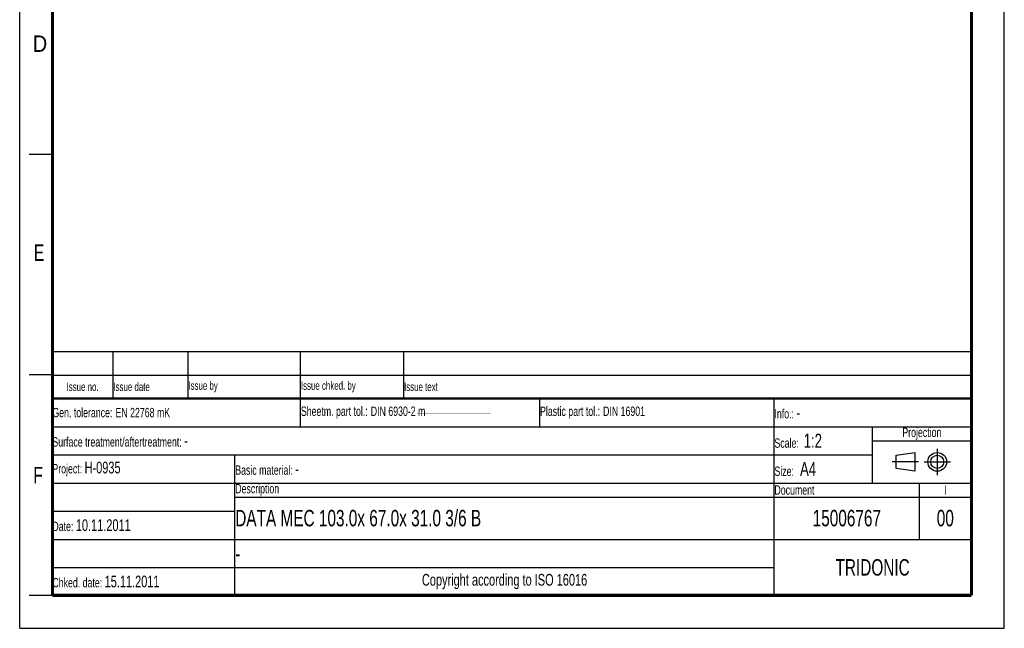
# Model space of a CAD drawing. Header units: millimetres. Extents: x 0 to 210, y 0 to 297.
# Tile 1 of 9: x 0 to 210, y 0 to 130. Entities that reach past the tile are written whole.
import ezdxf

# ---------------------------------------------------------------- set-up
doc = ezdxf.new("R2010")
doc.units = ezdxf.units.MM
doc.header["$LTSCALE"] = 19.36
doc.linetypes.add('CENTER', pattern=[0.6, 0.375, -0.075, 0.075, -0.075])
doc.layers.get('0').update_dxf_attribs({"linetype": 'CONTINUOUS'})
doc.layers.add('DEFAULT_1', color=7, linetype='CENTER')
doc.styles.get("Standard").update_dxf_attribs({"font": 'txt', "width": 0.7})
doc.styles.add('TEXTSTYLE_2', font='txt', dxfattribs={"width": 0.75})

# ---------------------------------------------------------------- blocks, each defined once
blk = doc.blocks.new('SYMBOL_2_BL0', base_point=(192.31, 35.47))
at = {"color": 2, "linetype": 'Continuous'}
for p, q in [((186.91, 36.87), (190.91, 37.47)), ((186.91, 34.07), (186.91, 36.87)), ((190.91, 37.47), (190.91, 33.47)), ((190.91, 33.47), (186.91, 34.07))]:
    blk.add_line(p, q, dxfattribs=at)
for radius in [2, 1.4]:
    blk.add_circle((195.71, 35.47), radius, dxfattribs=at)
at = {"layer": 'DEFAULT_1', "color": 2, "linetype": 'CENTER'}
for p, q in [((195.71, 38.27), (195.71, 32.67)), ((191.71, 35.47), (186.11, 35.47)), ((192.91, 35.47), (198.5, 35.47))]:
    blk.add_line(p, q, dxfattribs=at)
blk = doc.blocks.new('*T13')
at = {"color": 0, "linetype": 'ByBlock', "lineweight": -2}
for p, q in [((0, 42), (196, 42)), ((0, 0), (0, 42)), ((53, 36), (53, 42)), ((104, 36), (104, 42)), ((154, 0), (154, 42)), ((196, 0), (196, 42)), ((0, 36), (196, 36)), ((175, 24), (175, 36)), ((175, 33), (196, 33)), ((0, 30), (175, 30)), ((39, 0), (39, 30)), ((0, 24), (196, 24)), ((185, 12), (185, 24)), ((39, 21), (196, 21)), ((0, 18), (39, 18)), ((0, 12), (196, 12)), ((0, 6), (154, 6)), ((0, 0), (196, 0))]:
    blk.add_line(p, q, dxfattribs=at)
at = {"color": 5, "linetype": 'Continuous'}
for s, insert, char_height, width, attachment_point in [('Gen. tolerance:\\H2.5; \\H2.0;EN 22768 mK', (0.06, 39), 2, 52.88, 4), ('Sheetm. part tol.:\\H2.5; \\H2.0;DIN 6930-2 m', (53.06, 39), 2, 50.88, 4), ('Plastic part tol.:\\H2.5; \\H2.0;DIN 16901', (104.06, 39), 2, 49.88, 4), ('Info.: \\H2.5;-', (154.06, 39), 2, 41.88, 4), ('Projection', (185.5, 34.5), 2, 20.88, 5), ('Surface treatment/aftertreatment: \\H2.5;-', (0.06, 33), 2, 153.88, 4), ('Scale:  \\H3.0;1:2', (154.06, 33), 2, 20.88, 4), ('Project: \\H2.5;H-0935', (0.06, 27), 2, 38.88, 4), ('Basic material: \\H2.5;-', (39.06, 27), 2, 114.88, 4), ('Size: \\H3.0; A4', (154.06, 27), 2, 20.88, 4), ('Description', (39.06, 22.5), 2, 114.88, 4), ('Document', (154.06, 22.5), 2, 30.88, 4), ('I', (190.5, 22.5), 2, 10.88, 5), ('Date: \\H2.5;10.11.2011', (0.06, 15), 2, 38.88, 4), ('TRIDONIC', (175, 6), 3.5, 41.88, 5), ('Chked. date: \\H2.5;15.11.2011', (0.06, 3), 2, 38.88, 4), ('Copyright according to ISO 16016', (96.5, 3), 2.5, 114.88, 5)]:
    blk.add_mtext(s, dxfattribs=dict(at, insert=insert, char_height=char_height, width=width, attachment_point=attachment_point))
at = {"color": 7, "linetype": 'Continuous', "char_height": 3.5}
for s, insert, width, attachment_point in [('DATA MEC 103.0x 67.0x 31.0 3/6 B', (39.06, 16.5), 114.88, 4), ('15006767', (169.5, 16.5), 30.88, 5), ('00', (190.5, 16.5), 10.88, 5), ('-', (39.06, 9), 114.88, 4)]:
    blk.add_mtext(s, dxfattribs=dict(at, insert=insert, width=width, attachment_point=attachment_point))
blk = doc.blocks.new('*T14')
at = {"color": 0, "linetype": 'ByBlock', "lineweight": -2}
for p, q in [((0, 10), (196, 10)), ((0, 0), (0, 10)), ((13, 0), (13, 10)), ((29, 0), (29, 10)), ((53, 0), (53, 10)), ((75, 0), (75, 10)), ((196, 0), (196, 10)), ((0, 5), (196, 5)), ((0, 0), (196, 0))]:
    blk.add_line(p, q, dxfattribs=at)
at = {"color": 5, "linetype": 'Continuous', "char_height": 1.8}
for s, insert, width, attachment_point in [('Issue no.', (6.5, 2.5), 12.88, 5), ('Issue date ', (13.06, 2.5), 15.88, 4), ('Issue by ', (29.06, 2.5), 23.88, 4), ('Issue chked. by', (53.06, 2.5), 21.88, 4), ('Issue text ', (75.06, 2.5), 120.88, 4)]:
    blk.add_mtext(s, dxfattribs=dict(at, insert=insert, width=width, attachment_point=attachment_point))

msp = doc.modelspace()

# ---------------------------------------------------------------- linework, layer by layer
at = {"color": 2, "linetype": 'Continuous'}
for p, q in [((0, 0), (0, 297)), ((210, 0), (210, 297)), ((7, 101), (2, 101)), ((7, 54), (2, 54)), ((7, 7), (2, 7)), ((0, 0), (210, 0))]:
    msp.add_line(p, q, dxfattribs=at)
at = {"color": 7, "linetype": 'Continuous'}
for points, const_width in [([(7, 7), (7, 290)], 0.7), ([(203, 7), (203, 290)], 0.7), ([(7, 49), (203, 49)], 0.5), ([(7.399, 45.763), (160.804, 45.665)], 0.01), ([(7, 7), (203, 7)], 0.7)]:
    msp.add_lwpolyline(points, dxfattribs=dict(at, const_width=const_width))

# ---------------------------------------------------------------- block references
for name, p in [('*T14', (6.914, 48.96)), ('*T13', (6.914, 6.96))]:
    msp.add_blockref(name, p)
at = {"color": 2, "linetype": 'Continuous'}
msp.add_blockref('SYMBOL_2_BL0', (192.305, 35.47), dxfattribs=at)

# ---------------------------------------------------------------- texts
at = {"color": 5, "linetype": 'Continuous', "style": 'TEXTSTYLE_2'}
for s, width, p in [('D', 0.904762, (2.807, 122.857)), ('E', 0.714286, (3.002, 78.302)), ('F', 0.714286, (2.922, 30.897))]:
    msp.add_text(s, height=3.5, dxfattribs=dict(at, width=width)).set_placement(p)

doc.saveas('drawing.dxf')
